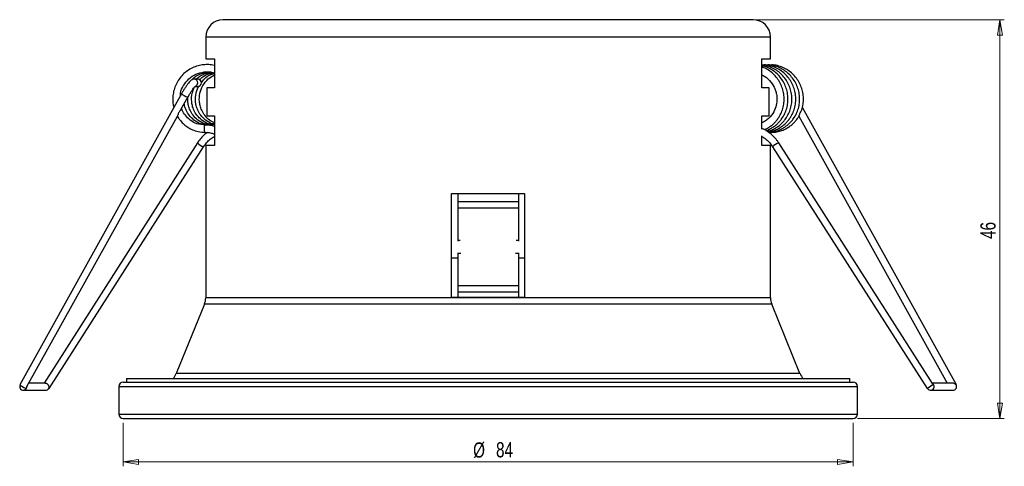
# Model space of a CAD drawing. Header units: millimetres. Extents: x 583 to 1047, y 296 to 693.
# Tile 1 of 3: x 583 to 809, y 296 to 399. Entities that reach past the tile are written whole.
import ezdxf

# ---------------------------------------------------------------- set-up
doc = ezdxf.new("R2010")
doc.units = ezdxf.units.MM
doc.styles.add('SLDTEXTSTYLE0', font='TXT', dxfattribs={"width": 0.75})
doc.dimstyles.new('SLDDIMSTYLE0', dxfattribs={"dimtxt": 3.5, "dimasz": 3.556, "dimexe": 0, "dimexo": 0.0625, "dimgap": 0.875, "dimtad": 1, "dimdec": 0, "dimlfac": 0.5, "dimrnd": 1e-09, "dimzin": 12, "dimdsep": 46, "dimtxsty": 'SLDTEXTSTYLE0', "dimblk1": 'CLOSED', "dimblk2": 'CLOSED', "dimsah": 1, "dimcen": 0.09, "dimadec": 0, "dimazin": 3, "dimtfac": 1, "dimtdec": 0, "dimtofl": 0, "dimtmove": 0, "dimatfit": 3, "dimldrblk": 'CLOSED', "dimfxl": 0, "dimfrac": 2, "dimtolj": 1, "dimtzin": 12, "dimarcsym": 0})

# ---------------------------------------------------------------- blocks, each defined once
blk = doc.blocks.new('_Closed')
at = {"color": 0, "linetype": 'ByBlock', "lineweight": -2}
for p, q in [((-1, 0.166667), (0, 0)), ((-1, 0.166667), (-1, -0.166667)), ((0, 0), (-1, -0.166667)), ((0, 0), (-1, 0))]:
    blk.add_line(p, q, dxfattribs=at)
blk = doc.blocks.new('_D')
at = {"color": 7, "linetype": 'Continuous', "lineweight": 0}
for p, q in [((751.07, 399.33), (809.29, 399.33)), ((808.29, 399.33), (808.29, 307.48)), ((775.47, 307.48), (809.29, 307.48))]:
    blk.add_line(p, q, dxfattribs=at)
at = {"color": 7, "linetype": 'Continuous', "lineweight": 18, "xscale": 3.556, "yscale": 3.556}
for p, rotation in [((808.29, 399.33, 13.08), 90.0000000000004), ((808.29, 307.48, 13.08), 270.0000000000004)]:
    blk.add_blockref('_Closed', p, dxfattribs=dict(at, rotation=rotation))
at = {"color": 7, "linetype": 'Continuous', "lineweight": 18, "insert": (803.78, 348.84), "char_height": 3.5, "attachment_point": 1, "rotation": 90, "style": 'SLDTEXTSTYLE0'}
blk.add_mtext('46', dxfattribs=at)
blk = doc.blocks.new('_D_1')
at = {"color": 7, "linetype": 'Continuous', "lineweight": 0}
for p, q in [((606.47, 306.48), (606.47, 296.48)), ((774.47, 306.48), (774.47, 296.48)), ((774.47, 297.48), (606.47, 297.48))]:
    blk.add_line(p, q, dxfattribs=at)
at = {"color": 7, "linetype": 'Continuous', "lineweight": 18, "xscale": 3.556, "yscale": 3.556, "rotation": 180.0000000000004}
blk.add_blockref('_Closed', (606.47, 297.48, 13.08), dxfattribs=at)
at = {"color": 7, "linetype": 'Continuous', "lineweight": 18, "xscale": 3.556, "yscale": 3.556}
blk.add_blockref('_Closed', (774.47, 297.48, 13.08), dxfattribs=at)
at = {"color": 7, "linetype": 'Continuous', "lineweight": 18, "char_height": 3.5, "attachment_point": 1, "style": 'SLDTEXTSTYLE0'}
for s, insert in [('%%c', (687.02, 301.99)), ('84', (692.3, 302.04))]:
    blk.add_mtext(s, dxfattribs=dict(at, insert=insert))

msp = doc.modelspace()

# ---------------------------------------------------------------- linework, layer by layer
at = {"color": 7, "linetype": 'Continuous', "lineweight": 25}
for p, q in [((751.47, 399.33), (629.47, 399.33)), ((625.47, 395.33), (625.47, 390.33)), ((755.47, 390.33), (755.47, 395.33)), ((625.47, 390.33), (627.47, 390.33)), ((627.47, 390.33), (627.47, 383.6)), ((753.47, 390.33), (755.47, 390.33)), ((753.47, 383.6), (753.47, 390.33)), ((623.67, 385.61), (622.83, 385.63)), ((623.04, 383.96), (623.62, 383.95)), ((625.75, 383.6), (625.75, 377.2)), ((627.47, 383.6), (625.75, 383.6)), ((755.2, 383.6), (753.47, 383.6)), ((755.2, 377.2), (755.2, 383.6)), ((619.92, 382.29), (618.53, 379.79)), ((619.78, 378.61), (621.37, 381.49)), ((618.53, 379.79), (582.67, 315.27)), ((798.28, 315.27), (762.81, 379.08)), ((584.33, 314.83), (618.96, 377.14)), ((625.75, 377.2), (627.47, 377.2)), ((627.47, 377.2), (627.47, 370.33)), ((753.47, 377.2), (755.2, 377.2)), ((753.47, 374.11), (753.47, 377.2)), ((761.99, 377.14), (796.16, 315.66)), ((625.26, 375.03), (625.21, 375.03)), ((753.47, 370.33), (753.47, 372.58)), ((623.58, 370.97), (588.26, 315.66)), ((589.42, 314.38), (624.98, 370.08)), ((625.47, 370.33), (625.47, 335.31)), ((627.47, 370.33), (625.47, 370.33)), ((755.47, 370.33), (753.47, 370.33)), ((755.47, 335.31), (755.47, 370.33)), ((755.96, 370.08), (791.53, 314.38)), ((792.75, 315.56), (757.36, 370.97)), ((682.07, 335.33), (682.07, 359.33)), ((682.07, 359.33), (698.87, 359.33)), ((683.47, 359.33), (683.47, 357.4)), ((697.47, 359.33), (697.47, 357.4)), ((698.87, 359.33), (698.87, 335.33)), ((697.47, 357.4), (683.47, 357.4)), ((683.47, 357.4), (683.47, 355.94)), ((697.47, 355.94), (683.47, 355.94)), ((683.47, 355.94), (683.47, 348.45)), ((697.47, 357.4), (697.47, 355.94)), ((697.47, 355.94), (697.47, 348.45)), ((683.47, 348.45), (683.47, 348.33)), ((697.47, 348.45), (697.47, 348.33)), ((683.47, 345.65), (683.47, 345.5)), ((683.47, 345.5), (683.47, 338.07)), ((697.47, 345.65), (697.47, 345.5)), ((697.47, 345.5), (697.47, 338.07)), ((682.07, 344.48), (683.47, 344.48)), ((697.47, 344.48), (698.87, 344.48)), ((697.47, 338.07), (683.47, 338.07)), ((683.47, 338.07), (683.47, 336.58)), ((697.47, 338.07), (697.47, 336.58)), ((697.47, 336.58), (683.47, 336.58)), ((683.47, 336.58), (683.47, 335.33)), ((697.47, 336.58), (697.47, 335.33)), ((625.18, 333.81), (618.69, 317.83)), ((698.87, 335.33), (682.07, 335.33)), ((762.26, 317.83), (755.77, 333.81)), ((588.51, 315.66), (584.78, 315.66)), ((606.47, 315.88), (682.97, 315.88)), ((607.24, 316.68), (607.24, 315.88)), ((607.24, 316.68), (773.7, 316.68)), ((682.97, 315.88), (774.47, 315.88)), ((773.7, 315.88), (773.7, 316.68)), ((792.92, 315.28), (791.62, 314.42)), ((797.33, 315.66), (792.69, 315.66)), ((792.75, 315.54), (792.75, 315.55)), ((792.75, 315.54), (792.92, 315.28)), ((798.11, 315.22), (798.19, 315.22)), ((583.48, 314), (588.61, 314)), ((584.29, 314.81), (584.09, 314.46)), ((605.47, 314.88), (605.47, 308.48)), ((775.47, 308.48), (775.47, 314.88)), ((792.33, 314), (797.47, 314)), ((606.47, 307.48), (682.97, 307.48)), ((682.97, 307.48), (774.47, 307.48))]:
    msp.add_line(p, q, dxfattribs=at)
at = {"color": 8, "linetype": 'Continuous', "lineweight": 25}
for p, q in [((755.47, 395.33), (625.47, 395.33)), ((684.02, 348.45), (683.47, 348.45)), ((697.47, 348.45), (696.92, 348.45)), ((684.2, 345.5), (683.47, 345.5)), ((697.47, 345.5), (696.75, 345.5)), ((755.77, 333.81), (625.18, 333.81)), ((755.47, 335.31), (625.47, 335.31)), ((762.26, 317.83), (618.69, 317.83)), ((605.47, 314.88), (682.88, 314.88)), ((682.88, 314.88), (775.47, 314.88)), ((605.47, 308.48), (682.88, 308.48)), ((682.88, 308.48), (775.47, 308.48))]:
    msp.add_line(p, q, dxfattribs=at)
at = {"color": 8, "linetype": 'Continuous', "lineweight": 25, "flags": 128}
msp.add_lwpolyline([(621.37, 381.49), (621.34, 381.48), (621.2, 381.53)], dxfattribs=at)
at = {"color": 7, "linetype": 'Continuous', "lineweight": 25, "flags": 128}
for points in [[(791.63, 314.4), (791.56, 314.38), (791.54, 314.4), (791.63, 314.49), (791.81, 314.64), (792.06, 314.81), (792.34, 314.99), (792.6, 315.14), (792.81, 315.24), (792.92, 315.28), (792.92, 315.28)], [(798.21, 315.19), (798.28, 315.25), (798.25, 315.27), (798.11, 315.22)], [(589.26, 314.42), (589.39, 314.38), (589.42, 314.38)]]:
    msp.add_lwpolyline(points, dxfattribs=at)
at = {"color": 7, "linetype": 'Continuous', "lineweight": 25}
for centre, radius, start, end in [((629.47, 395.33), 4, 90, 180), ((751.47, 395.33), 4, 0, 90), ((623.64, 384.78), 0.824, 359.6056, 88.0631), ((623.64, 384.77), 0.825, 268.7257, 0.372), ((627.27, 374.29), 2.19, 160.2639, 204.5466), ((627.55, 374.19), 2.44, 180.2103, 190.6389), ((621.47, 335.31), 4, 337.8906, 0), ((759.47, 335.31), 4, 180, 202.1094), ((614.98, 319.33), 4, 318.4896, 337.8906), ((765.97, 319.33), 4, 202.1094, 221.5104), ((583.47, 314.82), 0.82, 153.4996, 359.4438), ((585.14, 317.97), 3.66, 227.564, 251.0197), ((606.47, 314.88), 1, 90, 180), ((774.47, 314.88), 1, 0, 90), ((792.34, 314.83), 0.824, 209.4371, 59.9801), ((797.46, 314.82), 0.828, 270.5658, 28.6698), ((584.26, 315.18), 0.738, 245.2349, 257.171), ((588.61, 314.81), 0.815, 270.1355, 329.6333), ((606.47, 308.48), 1, 180, 270), ((774.47, 308.48), 1, 270, 0)]:
    msp.add_arc(centre, radius, start, end, dxfattribs=at)
at = {"color": 8, "linetype": 'Continuous', "lineweight": 25}
for centre, radius, start, end in [((622.8, 384.8), 0.824, 359.6049, 88.2404), ((622.79, 384.8), 0.831, 293.6603, 0.1291), ((622.39, 384.99), 3.65, 227.5268, 251.0597), ((626.11, 373.38), 3.49, 223.6864, 251.1871), ((758.49, 367.66), 3.49, 108.8087, 136.3157)]:
    msp.add_arc(centre, radius, start, end, dxfattribs=at)
at = {"color": 7, "linetype": 'Continuous', "lineweight": 25}
for points, knots in [([(627.47, 388.78), (627.24, 388.83), (626.63, 388.97), (625.58, 389.01), (624.32, 388.88), (623.04, 388.53), (621.81, 387.95), (620.69, 387.16), (619.72, 386.19), (618.93, 385.07), (618.35, 383.83), (617.98, 382.52), (617.85, 381.16), (617.9, 380), (618.08, 379.33), (618.15, 379.1)], [0, 0, 0, 0, 0.044353, 0.117006, 0.194768, 0.278698, 0.363488, 0.447109, 0.531748, 0.616829, 0.701038, 0.784723, 0.86961, 0.954488, 1, 1, 1, 1]), ([(754.7, 373.62), (754.95, 373.68), (755.53, 373.83), (756.35, 374.21), (757.16, 374.7), (757.85, 375.25), (758.46, 375.87), (759.08, 376.65), (759.67, 377.66), (760.13, 378.89), (760.39, 380.2), (760.42, 381.54), (760.22, 382.86), (759.81, 384.13), (759.18, 385.32), (758.37, 386.4), (757.39, 387.31), (756.27, 388.05), (755.06, 388.58), (754.11, 388.86), (753.58, 388.89), (753.47, 388.9)], [0, 0, 0, 0, 0.036319, 0.086037, 0.127638, 0.171019, 0.210165, 0.250263, 0.311604, 0.372688, 0.433959, 0.495922, 0.557669, 0.618577, 0.680205, 0.742224, 0.803722, 0.864719, 0.92598, 0.985867, 1, 1, 1, 1]), ([(754.43, 373.79), (754.47, 373.8), (754.84, 373.9), (755.46, 374.22), (756.27, 374.7), (756.96, 375.25), (757.57, 375.87), (758.19, 376.65), (758.78, 377.66), (759.24, 378.89), (759.49, 380.2), (759.52, 381.54), (759.33, 382.86), (758.91, 384.13), (758.29, 385.32), (757.48, 386.4), (756.49, 387.32), (755.38, 388.05), (754.36, 388.52), (753.7, 388.67), (753.47, 388.73)], [0, 0, 0, 0, 0.0060364, 0.0596553, 0.1045202, 0.1513051, 0.1935227, 0.2367671, 0.302921, 0.3687973, 0.4348766, 0.5017004, 0.5682928, 0.6339792, 0.7004435, 0.7673281, 0.833652, 0.8994344, 0.9655018, 1, 1, 1, 1]), ([(754.08, 374.02), (754.26, 374.09), (754.7, 374.28), (755.37, 374.71), (756.06, 375.25), (756.68, 375.87), (757.3, 376.65), (757.88, 377.66), (758.35, 378.89), (758.6, 380.2), (758.63, 381.54), (758.43, 382.86), (758.02, 384.13), (757.4, 385.32), (756.58, 386.4), (755.6, 387.31), (754.56, 388.02), (753.81, 388.32), (753.47, 388.46)], [0, 0, 0, 0, 0.032174, 0.080747, 0.131399, 0.177107, 0.223926, 0.295548, 0.36687, 0.438412, 0.51076, 0.582857, 0.653973, 0.725932, 0.798345, 0.870152, 0.941372, 1, 1, 1, 1]), ([(754.84, 373.47), (754.95, 373.48), (755.46, 373.52), (756.29, 373.79), (757.24, 374.21), (758.05, 374.71), (758.74, 375.25), (759.35, 375.87), (759.97, 376.65), (760.56, 377.66), (761.03, 378.89), (761.28, 380.2), (761.31, 381.54), (761.11, 382.86), (760.7, 384.13), (760.08, 385.32), (759.26, 386.4), (758.28, 387.31), (757.16, 388.05), (755.95, 388.58), (754.87, 388.88), (754.21, 388.92), (753.97, 388.94)], [0, 0, 0, 0, 0.014671, 0.069172, 0.116307, 0.155746, 0.196874, 0.233986, 0.272002, 0.330156, 0.388066, 0.446155, 0.504898, 0.563438, 0.621181, 0.679608, 0.738405, 0.796709, 0.854537, 0.912615, 0.969391, 1, 1, 1, 1]), ([(755.04, 373.41), (755.38, 373.43), (756.12, 373.47), (757.18, 373.78), (758.14, 374.21), (758.95, 374.71), (759.63, 375.25), (760.25, 375.87), (760.87, 376.65), (761.45, 377.66), (761.92, 378.89), (762.17, 380.2), (762.2, 381.54), (762, 382.86), (761.59, 384.13), (760.97, 385.32), (760.15, 386.4), (759.17, 387.31), (758.06, 388.05), (756.84, 388.58), (755.77, 388.88), (755.1, 388.92), (754.87, 388.94)], [0, 0, 0, 0, 0.0448351, 0.0976675, 0.1433596, 0.1815918, 0.2214603, 0.2574367, 0.294288, 0.350662, 0.4067995, 0.4631099, 0.5200548, 0.5768025, 0.6327782, 0.6894166, 0.7464134, 0.8029322, 0.8589897, 0.91529, 0.9703282, 1, 1, 1, 1]), ([(762.69, 378.68), (762.72, 378.75), (762.91, 379.24), (763.05, 380.2), (763.09, 381.53), (762.89, 382.86), (762.48, 384.13), (761.86, 385.32), (761.04, 386.4), (760.06, 387.31), (758.95, 388.05), (757.74, 388.58), (756.66, 388.88), (755.99, 388.92), (755.76, 388.94)], [0, 0, 0, 0, 0.016676, 0.110019, 0.204414, 0.298483, 0.391271, 0.485159, 0.57964, 0.673329, 0.766253, 0.85958, 0.950814, 1, 1, 1, 1]), ([(619.64, 381.79), (619.65, 381.99), (619.68, 382.82), (620.31, 384.22), (621.51, 385.76), (623.18, 386.87), (625.08, 387.36), (626.59, 387.39), (627.33, 387.09), (627.47, 387.03)], [0, 0, 0, 0, 0.054697, 0.232035, 0.41444, 0.59476, 0.777131, 0.957423, 1, 1, 1, 1]), ([(622.83, 385.63), (622.69, 385.61), (622.46, 385.59), (622.21, 385.44), (621.96, 385.25), (621.67, 384.95), (621.3, 384.48), (620.9, 383.9), (620.47, 383.24), (620.15, 382.69), (619.97, 382.37), (619.92, 382.29)], [0, 0, 0, 0, 0.083079, 0.149448, 0.237988, 0.381061, 0.521637, 0.669185, 0.811554, 0.952191, 1, 1, 1, 1]), ([(622.34, 385.51), (622.39, 385.57), (622.83, 386.14), (624.05, 386.85), (625.28, 387.12), (625.87, 387.25)], [0, 0, 0, 0, 0.059709, 0.543774, 1, 1, 1, 1]), ([(623.32, 385.61), (623.34, 385.64), (623.76, 386.18), (624.91, 386.83), (626.09, 387.09), (626.64, 387.21)], [0, 0, 0, 0, 0.026679, 0.546168, 1, 1, 1, 1]), ([(627.47, 375.6), (627.08, 375.79), (626.23, 376.19), (625.24, 377.24), (624.54, 378.4), (624.16, 379.5), (623.95, 380.8), (624.05, 382.4), (624.75, 384.21), (625.91, 385.73), (626.98, 386.34), (627.47, 386.63)], [0, 0, 0, 0, 0.097162, 0.2128806, 0.3132311, 0.3959979, 0.4648878, 0.6003379, 0.7373179, 0.8782109, 1, 1, 1, 1]), ([(624.08, 385.46), (624.14, 385.54), (624.6, 386.13), (625.7, 386.78), (626.77, 387.03), (627.22, 387.13)], [0, 0, 0, 0, 0.083595, 0.619845, 1, 1, 1, 1]), ([(624.46, 384.81), (624.68, 385.11), (625.29, 385.94), (626.38, 386.69), (627.24, 386.9), (627.47, 386.95)], [0, 0, 0, 0, 0.2988934, 0.8113568, 1, 1, 1, 1]), ([(753.47, 386.62), (753.58, 386.58), (754.28, 386.33), (755.31, 385.36), (756.21, 384.11), (756.65, 383.01), (756.89, 382.07), (756.99, 380.94), (756.83, 379.56), (756.26, 378.02), (755.35, 376.82), (754.36, 375.99), (753.77, 375.7), (753.47, 375.55)], [0, 0, 0, 0, 0.0237686, 0.1603443, 0.2906612, 0.3520123, 0.4155427, 0.4971669, 0.5970859, 0.7145291, 0.8519356, 0.9266274, 1, 1, 1, 1]), ([(621.37, 381.49), (621.44, 381.6), (621.63, 381.93), (621.95, 382.47), (622.33, 383.06), (622.68, 383.54), (622.94, 383.87), (623.1, 384.04), (623.12, 384.05), (623.13, 384.05)], [0, 0, 0, 0, 0.091936, 0.267724, 0.443134, 0.616466, 0.785118, 0.9144, 1, 1, 1, 1]), ([(627.36, 375.16), (626.93, 375.21), (625.92, 375.32), (624.57, 376.13), (623.45, 377.23), (622.76, 378.4), (622.38, 379.5), (622.17, 380.8), (622.23, 382.3), (622.7, 383.36), (622.92, 383.83)], [0, 0, 0, 0, 0.114747, 0.270948, 0.408052, 0.526948, 0.62501, 0.706631, 0.867113, 1, 1, 1, 1]), ([(627.47, 375.29), (627.31, 375.32), (626.57, 375.42), (625.46, 376.14), (624.34, 377.23), (623.65, 378.4), (623.27, 379.5), (623.06, 380.8), (623.13, 382.36), (623.63, 383.47), (623.87, 384)], [0, 0, 0, 0, 0.0469666, 0.2123586, 0.3575303, 0.4834224, 0.5872554, 0.6736794, 0.8436048, 1, 1, 1, 1]), ([(626.8, 375.1), (626.26, 375.16), (625.13, 375.28), (623.67, 376.12), (622.56, 377.23), (621.86, 378.4), (621.49, 379.49), (621.29, 380.53), (621.37, 381.2), (621.41, 381.55)], [0, 0, 0, 0, 0.1753992, 0.3642159, 0.5299486, 0.6736711, 0.7922101, 0.8908745, 1, 1, 1, 1]), ([(619.77, 378.62), (619.76, 378.6), (619.73, 378.5), (619.55, 378.32), (619.32, 378.03), (619.15, 377.7), (619.05, 377.41), (618.99, 377.23), (618.97, 377.15), (618.96, 377.14), (618.96, 377.14)], [0, 0, 0, 0, 0.041327, 0.237085, 0.425447, 0.607291, 0.797292, 0.905241, 0.989699, 1, 1, 1, 1]), ([(625.35, 375.04), (624.69, 375.11), (623.45, 375.23), (621.89, 376.12), (620.79, 377.23), (620.17, 378.19), (619.99, 378.77), (619.94, 378.91)], [0, 0, 0, 0, 0.280496, 0.530212, 0.749398, 0.939475, 1, 1, 1, 1]), ([(626.24, 375.04), (625.58, 375.11), (624.34, 375.23), (622.78, 376.12), (621.67, 377.23), (620.98, 378.4), (620.63, 379.33), (620.56, 379.84), (620.54, 379.98)], [0, 0, 0, 0, 0.242998, 0.45933, 0.649215, 0.813881, 0.949695, 1, 1, 1, 1]), ([(762.03, 377.14), (762.03, 377.14), (762.04, 377.15), (762.07, 377.24), (762.14, 377.43), (762.25, 377.74), (762.42, 378.1), (762.61, 378.42), (762.67, 378.6), (762.7, 378.68)], [0, 0, 0, 0, 0.004775, 0.098153, 0.234977, 0.434322, 0.637531, 0.847908, 1, 1, 1, 1]), ([(618.92, 377.14), (619.01, 376.98), (619.25, 376.58), (619.76, 375.92), (620.46, 375.21), (621.36, 374.52), (622.45, 373.93), (623.81, 373.48), (624.81, 373.41), (625.35, 373.38)], [0, 0, 0, 0, 0.070228, 0.175435, 0.318621, 0.452086, 0.610946, 0.794729, 1, 1, 1, 1]), ([(755.6, 373.38), (756.05, 373.4), (756.91, 373.45), (758.07, 373.78), (759.03, 374.21), (759.84, 374.71), (760.53, 375.25), (761.14, 375.87), (761.64, 376.49), (761.9, 376.94), (762.01, 377.15)], [0, 0, 0, 0, 0.174581, 0.330435, 0.465225, 0.578009, 0.69562, 0.801749, 0.91046, 1, 1, 1, 1]), ([(627.47, 374.75), (627.41, 374.77), (626.98, 374.92), (626.22, 375.03), (625.53, 375.04), (625.22, 375.04)], [0, 0, 0, 0, 0.091306, 0.594122, 1, 1, 1, 1]), ([(627.47, 375.18), (627.45, 375.18), (627.06, 375.05), (626.64, 375.04), (626.24, 375.04)], [0, 0, 0, 0, 0.05227, 1, 1, 1, 1]), ([(757.36, 370.97), (757.23, 371.16), (756.86, 371.71), (756.14, 372.53), (755.17, 373.35), (754.28, 373.95), (753.68, 374.2), (753.47, 374.28)], [0, 0, 0, 0, 0.134899, 0.37999, 0.625183, 0.870302, 1, 1, 1, 1]), ([(625.94, 373.41), (625.72, 373.26), (625.16, 372.87), (624.4, 372.09), (623.86, 371.39), (623.61, 371.01), (623.58, 370.97)], [0, 0, 0, 0, 0.229881, 0.602617, 0.9561, 1, 1, 1, 1]), ([(624.98, 370.08), (625.09, 370.23), (625.41, 370.71), (626.05, 371.42), (626.79, 372.05), (627.3, 372.33), (627.47, 372.43)], [0, 0, 0, 0, 0.164582, 0.494972, 0.8257, 1, 1, 1, 1]), ([(625.28, 373.38), (625.45, 373.38), (625.95, 373.39), (626.69, 373.29), (627.24, 373.08), (627.47, 372.99)], [0, 0, 0, 0, 0.219144, 0.667373, 1, 1, 1, 1]), ([(753.47, 372.43), (753.66, 372.32), (754.18, 372.04), (754.92, 371.39), (755.55, 370.69), (755.86, 370.22), (755.96, 370.08)], [0, 0, 0, 0, 0.184021, 0.515228, 0.846281, 1, 1, 1, 1]), ([(755.12, 373.36), (755.23, 373.37), (755.41, 373.39), (755.59, 373.38), (755.66, 373.38)], [0, 0, 0, 0, 0.573847, 1, 1, 1, 1]), ([(588.51, 315.65), (588.56, 315.65), (588.64, 315.65), (588.79, 315.6), (588.93, 315.52), (589.06, 315.41), (589.17, 315.28), (589.25, 315.14), (589.32, 314.95), (589.35, 314.76), (589.33, 314.57), (589.29, 314.47), (589.26, 314.42)], [0, 0, 0, 0, 0.110921, 0.199871, 0.288841, 0.377729, 0.466745, 0.555825, 0.644877, 0.822023, 0.91055, 1, 1, 1, 1]), ([(798.11, 315.22), (798.09, 315.27), (798.02, 315.37), (797.84, 315.52), (797.6, 315.64), (797.41, 315.65), (797.33, 315.65)], [0, 0, 0, 0, 0.158264, 0.385812, 0.756618, 1, 1, 1, 1]), ([(584.32, 314.84), (584.32, 314.83), (584.31, 314.81), (584.3, 314.81), (584.29, 314.81)], [0, 0, 0, 0, 0.522601, 1, 1, 1, 1])]:
    msp.add_open_spline(points, degree=3, knots=knots, dxfattribs=at)

# ---------------------------------------------------------------- dimensions: what is measured, and where the dimension line sits
at = {"color": 7, "linetype": 'Continuous', "lineweight": 18}
dim = msp.add_linear_dim(base=(808.29, 307.48), p1=(750.07, 399.33), p2=(774.47, 307.48), angle=90, dimstyle='SLDDIMSTYLE0', dxfattribs=at)
dim.commit()
dim.dimension.update_dxf_attribs({"geometry": '_D', "text_midpoint": (808.29, 351.43), "dimtype": 160})
dim = msp.add_linear_dim(base=(606.47, 297.48), p1=(774.47, 307.48), p2=(606.47, 307.48), text='%%c<>', dimstyle='SLDDIMSTYLE0', dxfattribs=at)
dim.commit()
dim.dimension.update_dxf_attribs({"geometry": '_D_1', "text_midpoint": (692.25, 297.48), "dimtype": 160})

doc.saveas('drawing.dxf')
